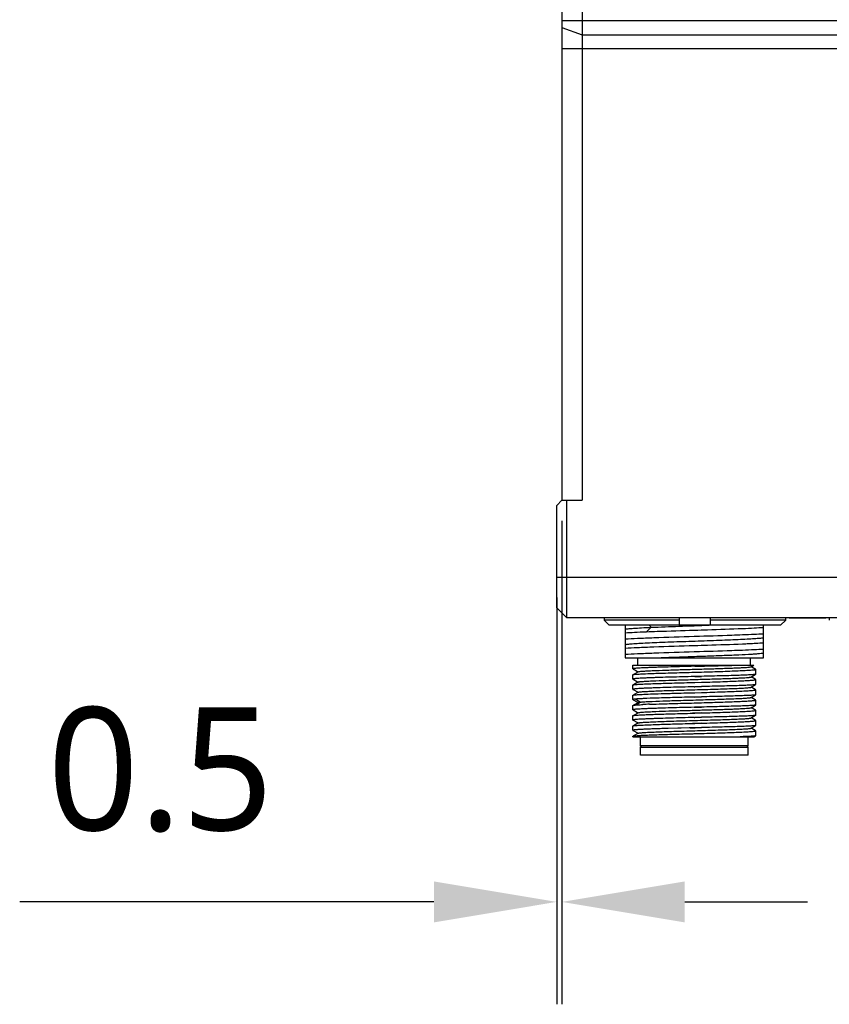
# Model space of a CAD drawing. Header units: millimetres. Extents: x 279 to 496, y -273 to -95.
# Tile 7 of 12: x 400 to 420, y -234 to -210. Entities that reach past the tile are written whole.
import ezdxf

# ---------------------------------------------------------------- set-up
doc = ezdxf.new("R2010")
doc.units = ezdxf.units.MM
doc.header["$LTSCALE"] = 23.1
doc.header["$PDMODE"] = 3
doc.header["$PDSIZE"] = 8
doc.layers.get('0').update_dxf_attribs({"linetype": 'CONTINUOUS'})
doc.layers.get('Defpoints').update_dxf_attribs({"linetype": 'CONTINUOUS'})
doc.layers.add('00_COMPONENTS', color=7, linetype='CONTINUOUS')
doc.layers.add('51__DRAFT_DIMS', color=7, linetype='CONTINUOUS')
doc.styles.get("Standard").update_dxf_attribs({"font": 'Roboto-Regular.ttf'})
doc.dimstyles.new('DIMSTYLE_3', dxfattribs={"dimtxt": 3, "dimasz": 3, "dimexe": 2.5, "dimexo": 0.5, "dimgap": 0.75, "dimtad": 1, "dimlfac": 4, "dimdsep": 46, "dimtxsty": 'STANDARD', "dimblk": '_FILLED', "dimblk1": '_FILLED', "dimblk2": '_FILLED', "dimcen": 0.09, "dimclrt": 3, "dimazin": 2, "dimtp": 0.1, "dimtm": 0.1, "dimtfac": 1, "dimtofl": 0, "dimtmove": 0, "dimatfit": 3, "dimldrblk": '_FILLED', "dimfxl": 1, "dimtolj": 1, "dimarcsym": 0})

# ---------------------------------------------------------------- blocks, each defined once
blk = doc.blocks.new('_FILLED')
at = {"color": 0, "linetype": 'ByBlock'}
blk.add_solid([(0, 0), (-1, 0.1667), (-1, -0.1667)], dxfattribs=at)
blk = doc.blocks.new('*D23')
at = {"layer": '51__DRAFT_DIMS', "color": 0, "lineweight": -2}
for p, q in [((413.371, -222.22), (413.371, -234.026)), ((413.246, -224.095), (413.246, -234.026)), ((410.246, -231.526), (400.133, -231.526)), ((416.371, -231.526), (419.371, -231.526))]:
    blk.add_line(p, q, dxfattribs=at)
at = {"layer": 'Defpoints', "color": 0}
for p in [(413.371, -221.72), (413.246, -223.595), (413.371, -231.526)]:
    blk.add_point(p, dxfattribs=at)
at = {"layer": '51__DRAFT_DIMS', "color": 0, "linetype": 'ByBlock', "lineweight": -2, "xscale": 3, "yscale": 3, "zscale": 3}
blk.add_blockref('_FILLED', (413.246, -231.526), dxfattribs=at)
at = {"layer": '51__DRAFT_DIMS', "color": 0, "linetype": 'ByBlock', "lineweight": -2, "xscale": 3, "yscale": 3, "zscale": 3, "rotation": 180}
blk.add_blockref('_FILLED', (413.371, -231.526), dxfattribs=at)
at = {"layer": '51__DRAFT_DIMS', "color": 3, "insert": (406.328, -226.776), "char_height": 3, "attachment_point": 3, "line_spacing_factor": 0.9}
blk.add_mtext('\\A1;0.5', dxfattribs=at)

msp = doc.modelspace()

# ---------------------------------------------------------------- linework, layer by layer
at = {"layer": '00_COMPONENTS', "color": 7}
for p, q in [((413.3706, -151.9698), (413.3706, -221.7198)), ((413.8706, -151.9698), (413.8706, -221.7198)), ((413.3706, -221.7198), (413.2456, -221.8448)), ((413.2456, -224.3448), (413.2456, -221.8448)), ((413.3706, -221.7198), (413.8706, -221.7198)), ((413.4956, -224.5948), (413.4956, -221.7198)), ((413.2456, -224.3448), (413.4956, -224.5948)), ((426.9956, -224.5948), (413.4956, -224.5948)), ((414.402, -224.5948), (414.402, -224.6448)), ((416.2455, -224.6448), (414.402, -224.6448)), ((414.402, -224.6448), (414.5289, -224.7698)), ((416.2456, -224.7698), (416.2456, -224.5948)), ((416.9956, -224.5948), (416.9956, -224.7698)), ((418.8391, -224.6448), (416.9956, -224.6448)), ((418.7122, -224.7698), (418.8391, -224.6448)), ((418.8391, -224.6448), (418.8391, -224.5948)), ((418.92, -224.5948), (418.9206, -224.5954)), ((419.8206, -224.5954), (418.9206, -224.5954)), ((419.8206, -224.5954), (419.8211, -224.5948)), ((419.902, -224.5948), (419.902, -224.6448)), ((418.7122, -224.7698), (414.5289, -224.7698)), ((414.9173, -224.7698), (414.9173, -225.1144)), ((415.4317, -224.9304), (415.4395, -224.9301)), ((416.6048, -224.8909), (416.615, -224.8906)), ((418.2923, -225.5698), (418.2923, -224.7698)), ((414.9173, -225.1153), (414.9173, -225.4894)), ((416.615, -225.0491), (416.6048, -225.0494)), ((416.6048, -225.2659), (416.615, -225.2656)), ((416.615, -225.4241), (416.6048, -225.4244)), ((414.9173, -225.4903), (414.9173, -225.5698)), ((414.9173, -225.5698), (418.2923, -225.5698)), ((415.2298, -225.7448), (415.2298, -225.5698)), ((417.9798, -225.7448), (417.9798, -225.5698)), ((415.1048, -225.7448), (418.0604, -225.7448)), ((415.1048, -225.8363), (415.1048, -225.7448)), ((415.1146, -225.8382), (415.2214, -225.9)), ((415.2397, -225.9066), (415.122, -225.9747)), ((415.2214, -225.9), (415.2363, -225.9086)), ((416.615, -225.7739), (416.6048, -225.7742)), ((416.6048, -225.9185), (416.615, -225.9182)), ((416.6048, -225.9185), (416.615, -225.9182)), ((416.7816, -225.7694), (416.615, -225.7739)), ((416.615, -225.7739), (416.7816, -225.7695)), ((416.615, -225.9182), (416.7818, -225.9139)), ((417.3459, -225.7559), (417.3508, -225.7558)), ((417.9903, -225.7856), (418.0605, -225.745)), ((418.0072, -225.7914), (417.9937, -225.7836)), ((418.0944, -225.8418), (418.0072, -225.7914)), ((418.1031, -225.8468), (418.0944, -225.8418)), ((418.1048, -225.9686), (418.1048, -225.8488)), ((415.1048, -226.0863), (415.1048, -225.9807)), ((415.1146, -226.0882), (415.2214, -226.15)), ((415.2397, -226.1566), (415.1219, -226.2247)), ((415.2214, -226.15), (415.2363, -226.1586)), ((416.5426, -226.1702), (416.615, -226.1683)), ((416.5426, -226.1702), (416.6048, -226.1685)), ((416.615, -226.0239), (416.6048, -226.0242)), ((416.6048, -226.1685), (416.615, -226.1682)), ((416.7816, -226.0194), (416.615, -226.0239)), ((416.615, -226.0239), (416.7816, -226.0195)), ((416.615, -226.1683), (416.7818, -226.1639)), ((416.615, -226.1682), (416.7818, -226.164)), ((417.9903, -226.0356), (418.1034, -225.9702)), ((418.0073, -226.0414), (417.9937, -226.0336)), ((418.0945, -226.0918), (418.0073, -226.0414)), ((418.1031, -226.0968), (418.0945, -226.0918)), ((418.1048, -226.2186), (418.1048, -226.0988)), ((415.1048, -226.3363), (415.1048, -226.2307)), ((415.1146, -226.3382), (415.2214, -226.4)), ((415.2397, -226.4066), (415.1219, -226.4747)), ((415.2214, -226.4), (415.2363, -226.4086)), ((416.6048, -226.2742), (416.615, -226.2739)), ((416.6048, -226.4185), (416.615, -226.4182)), ((416.7816, -226.2694), (416.615, -226.2739)), ((416.615, -226.2739), (416.7816, -226.2695)), ((416.615, -226.4182), (416.7818, -226.4139)), ((416.615, -226.4183), (416.7818, -226.414)), ((417.9903, -226.2856), (418.1034, -226.2202)), ((418.0073, -226.2914), (417.9938, -226.2836)), ((418.0945, -226.3418), (418.0073, -226.2914)), ((418.1031, -226.3468), (418.0945, -226.3418)), ((418.1048, -226.4686), (418.1048, -226.3488)), ((415.1048, -226.5863), (415.1048, -226.4807)), ((415.1145, -226.5882), (415.1164, -226.5893)), ((415.1164, -226.5893), (415.222, -226.6503)), ((415.2397, -226.6566), (415.1712, -226.6962)), ((415.222, -226.6503), (415.2363, -226.6586)), ((416.615, -226.5239), (416.6048, -226.5242)), ((416.6048, -226.6684), (416.615, -226.6682)), ((416.6048, -226.6685), (416.615, -226.6683)), ((416.7816, -226.5194), (416.615, -226.5239)), ((416.615, -226.5239), (416.7816, -226.5195)), ((416.615, -226.6683), (416.7818, -226.6639)), ((417.9903, -226.5356), (418.1034, -226.4702)), ((418.0073, -226.5414), (417.9937, -226.5336)), ((418.0945, -226.5918), (418.0073, -226.5414)), ((418.103, -226.5968), (418.0945, -226.5918)), ((418.1048, -226.7185), (418.1048, -226.5988)), ((415.1048, -226.8363), (415.1048, -226.7307)), ((415.1154, -226.8387), (415.222, -226.9003)), ((415.1712, -226.6962), (415.1218, -226.7247)), ((415.2397, -226.9066), (415.1218, -226.9747)), ((415.1376, -226.7224), (415.1569, -226.7202)), ((415.222, -226.9003), (415.2363, -226.9086)), ((416.6048, -226.7742), (416.6232, -226.7737)), ((416.7816, -226.7694), (416.615, -226.7739)), ((416.6232, -226.7737), (416.7816, -226.7695)), ((417.9903, -226.7856), (418.1034, -226.7202)), ((418.007, -226.7912), (417.9937, -226.7836)), ((418.0944, -226.8418), (418.007, -226.7912)), ((418.1031, -226.8468), (418.0944, -226.8418)), ((418.1048, -226.7185), (418.1034, -226.7202)), ((418.1048, -226.9685), (418.1048, -226.8488)), ((415.1048, -227.0863), (415.1048, -226.9807)), ((415.1146, -227.0883), (415.1165, -227.0893)), ((415.1165, -227.0893), (415.222, -227.1503)), ((416.615, -226.9182), (416.5636, -226.9196)), ((416.5636, -226.9196), (416.615, -226.9183)), ((416.6048, -227.0242), (416.615, -227.0239)), ((416.7818, -226.9138), (416.615, -226.9182)), ((416.615, -226.9183), (416.7818, -226.9139)), ((416.7816, -227.0194), (416.615, -227.0239)), ((416.615, -227.0239), (416.7816, -227.0195)), ((417.9903, -227.0356), (418.1034, -226.9702)), ((418.007, -227.0412), (417.9937, -227.0336)), ((418.0944, -227.0917), (418.007, -227.0412)), ((418.103, -227.0968), (418.0944, -227.0917)), ((418.1048, -226.9685), (418.1034, -226.9702)), ((418.1048, -227.2186), (418.1048, -227.0988)), ((415.1048, -227.3363), (415.1048, -227.2307)), ((415.1146, -227.3382), (415.1165, -227.3393)), ((415.1165, -227.3393), (415.222, -227.4003)), ((415.2398, -227.1566), (415.1219, -227.2247)), ((415.222, -227.1503), (415.2363, -227.1586)), ((415.9014, -227.2935), (415.8972, -227.2937)), ((415.9038, -227.2935), (415.9014, -227.2935)), ((415.9648, -227.2917), (415.9038, -227.2935)), ((415.9705, -227.2915), (415.9648, -227.2917)), ((416.2014, -227.285), (415.9705, -227.2915)), ((416.2076, -227.2848), (416.2014, -227.285)), ((416.21, -227.2847), (416.2076, -227.2848)), ((416.2709, -227.2831), (416.21, -227.2847)), ((416.281, -227.2828), (416.2709, -227.2831)), ((416.483, -227.2774), (416.281, -227.2828)), ((416.615, -227.2739), (416.483, -227.2774)), ((416.5014, -227.2769), (416.5648, -227.2752)), ((416.6234, -227.168), (416.564, -227.1696)), ((416.564, -227.1696), (416.615, -227.1683)), ((416.5648, -227.2752), (416.6231, -227.2737)), ((416.615, -227.1683), (416.7818, -227.1639)), ((416.7816, -227.2694), (416.615, -227.2739)), ((416.6231, -227.2737), (416.7816, -227.2695)), ((416.7818, -227.1638), (416.6234, -227.168)), ((417.9903, -227.2856), (418.1034, -227.2202)), ((418.007, -227.2912), (417.9937, -227.2836)), ((418.0944, -227.3417), (418.007, -227.2912)), ((418.103, -227.3468), (418.0944, -227.3417)), ((418.1048, -227.4685), (418.1048, -227.3488)), ((415.1048, -227.4948), (415.1048, -227.4807)), ((415.1048, -227.4948), (418.0604, -227.4948)), ((415.2397, -227.4066), (415.1219, -227.4747)), ((415.222, -227.4003), (415.2363, -227.4086)), ((415.2923, -227.7198), (415.2923, -227.4948)), ((416.5389, -227.4203), (416.6048, -227.4185)), ((416.5389, -227.4203), (416.5791, -227.4192)), ((416.5791, -227.4192), (416.6048, -227.4185)), ((416.6048, -227.4185), (416.615, -227.4182)), ((416.6048, -227.4185), (416.615, -227.4183)), ((416.615, -227.4183), (416.7819, -227.4139)), ((416.615, -227.4182), (416.6196, -227.4181)), ((416.6196, -227.4181), (416.7819, -227.414)), ((417.9173, -227.7198), (417.9173, -227.4948)), ((418.0605, -227.495), (418.1034, -227.4702)), ((417.9173, -227.7198), (415.2923, -227.7198)), ((415.3173, -227.7448), (415.2923, -227.7198)), ((415.2923, -227.7448), (417.9173, -227.7448)), ((415.2923, -227.9448), (415.2923, -227.7448)), ((417.8923, -227.7448), (417.9173, -227.7198)), ((417.9173, -227.9448), (417.9173, -227.7448)), ((417.9173, -227.9448), (415.2923, -227.9448))]:
    msp.add_line(p, q, dxfattribs=at)
at = {"layer": '00_COMPONENTS', "color": 4}
for p, q in [((413.3706, -210.008), (425.6206, -210.008)), ((413.3706, -210.182), (413.8706, -210.356)), ((413.8706, -210.356), (425.6206, -210.356)), ((425.6206, -210.704), (413.3706, -210.704)), ((413.2456, -223.5948), (427.2456, -223.5948)), ((415.4396, -224.9305), (415.5558, -224.8222)), ((415.5558, -224.8222), (415.4996, -224.7698)), ((415.286, -226.648), (415.1654, -226.5759)), ((415.1669, -226.7193), (415.286, -226.648))]:
    msp.add_line(p, q, dxfattribs=at)
at = {"layer": '00_COMPONENTS', "color": 7}
for centre, radius, start, end in [((414.7878, -149.9004), 76.0398, 271.376952, 271.502688), ((414.778, -150.5321), 76.1583, 271.382178, 271.507718), ((415.2752, -227.8959), 1.1817, 95.36078, 95.74567), ((415.3111, -228.2811), 1.5685, 94.7862, 95.3513), ((416.1056, -242.5363), 15.8465, 92.16102, 92.72762)]:
    msp.add_arc(centre, radius, start, end, dxfattribs=at)
for points, knots in [([(414.9173, -224.9559), (414.9919, -224.9508), (415.1633, -224.9418), (415.3348, -224.9343), (415.4317, -224.9304)], [0, 0, 0, 0, 0.4352932, 1, 1, 1, 1]), ([(414.9175, -224.8693), (414.9264, -224.8665), (414.9503, -224.8624), (414.994, -224.8569), (415.0534, -224.8513), (415.1618, -224.843), (415.331, -224.833), (415.4752, -224.8258), (415.5558, -224.8222)], [0, 0, 0, 0, 0.043927, 0.112988, 0.2064742, 0.3233217, 0.6224815, 1, 1, 1, 1]), ([(415.4395, -224.9301), (415.527, -224.9267), (415.9154, -224.9126), (416.3038, -224.9003), (416.6048, -224.8909)], [0, 0, 0, 0, 0.225237, 1, 1, 1, 1]), ([(415.5558, -224.8223), (415.7795, -224.8123), (416.2516, -224.7949), (416.7237, -224.7787), (416.9721, -224.7698)], [0, 0, 0, 0, 0.474006, 1, 1, 1, 1]), ([(416.615, -224.8906), (416.7197, -224.8873), (417.1094, -224.8751), (417.4992, -224.8625), (417.7842, -224.851)], [0, 0, 0, 0, 0.2685099, 1, 1, 1, 1]), ([(417.7842, -224.851), (417.8798, -224.8468), (418.0493, -224.8388), (418.2186, -224.8289), (418.2923, -224.8235)], [0, 0, 0, 0, 0.5643127, 1, 1, 1, 1]), ([(418.2923, -224.9862), (418.2186, -224.9909), (418.0492, -224.9993), (417.8798, -225.0061), (417.7842, -225.0095)], [0, 0, 0, 0, 0.4356367, 1, 1, 1, 1]), ([(416.6048, -225.0494), (416.2756, -225.0598), (415.8124, -225.074), (415.2499, -225.096), (415.0167, -225.1077), (414.9173, -225.1144)], [0, 0, 0, 0, 0.5851644, 0.8230834, 1, 1, 1, 1]), ([(414.9174, -225.2442), (414.9252, -225.2418), (414.9456, -225.238), (414.9827, -225.2329), (415.0325, -225.2279), (415.1232, -225.2203), (415.2649, -225.2113), (415.4655, -225.2011), (415.7021, -225.1908), (415.9672, -225.1804), (416.2525, -225.1701), (416.6474, -225.1562), (417.0388, -225.1427), (417.4145, -225.1284), (417.6646, -225.1181), (417.8818, -225.1079), (418.0594, -225.0977), (418.1919, -225.0878), (418.2646, -225.0801), (418.2923, -225.075)], [0, 0, 0, 0, 0.0072914, 0.0183868, 0.033222, 0.0517146, 0.0991787, 0.159209, 0.2299732, 0.3093, 0.3946515, 0.4834065, 0.6599661, 0.7422457, 0.8170669, 0.8820755, 0.9352437, 0.9749532, 1, 1, 1, 1]), ([(417.7842, -225.0095), (417.6967, -225.013), (417.307, -225.0275), (416.9172, -225.0396), (416.615, -225.0491)], [0, 0, 0, 0, 0.2245377, 1, 1, 1, 1]), ([(416.615, -225.2656), (416.7197, -225.2623), (417.1094, -225.2501), (417.4992, -225.2374), (417.7842, -225.226)], [0, 0, 0, 0, 0.2685144, 1, 1, 1, 1]), ([(417.7842, -225.226), (417.8345, -225.2238), (418.0039, -225.2161), (418.1733, -225.2071), (418.2923, -225.1984)], [0, 0, 0, 0, 0.2967572, 1, 1, 1, 1]), ([(414.9173, -225.3309), (415.0167, -225.3242), (415.2499, -225.3125), (415.8124, -225.2905), (416.2756, -225.2762), (416.6048, -225.2659)], [0, 0, 0, 0, 0.1769194, 0.4148397, 1, 1, 1, 1]), ([(416.6048, -225.4244), (416.2756, -225.4348), (415.8124, -225.449), (415.2499, -225.471), (415.0167, -225.4827), (414.9173, -225.4894)], [0, 0, 0, 0, 0.5851626, 0.8230817, 1, 1, 1, 1]), ([(415.6114, -225.5698), (415.7363, -225.5644), (415.999, -225.5542), (416.4043, -225.5396), (416.8227, -225.5253), (417.2281, -225.5106), (417.5953, -225.4964), (417.8665, -225.4837), (418.0473, -225.4734), (418.1506, -225.466), (418.2298, -225.4588), (418.2744, -225.4533), (418.2923, -225.4501)], [0, 0, 0, 0, 0.1396267, 0.2939366, 0.4532422, 0.607612, 0.7474027, 0.8638916, 0.9110798, 0.9498477, 0.9795978, 1, 1, 1, 1]), ([(417.7842, -225.3845), (417.6967, -225.388), (417.307, -225.4025), (416.9172, -225.4146), (416.615, -225.4241)], [0, 0, 0, 0, 0.224538, 1, 1, 1, 1]), ([(418.2923, -225.3613), (418.2186, -225.3661), (418.0492, -225.3742), (417.8798, -225.381), (417.7842, -225.3845)], [0, 0, 0, 0, 0.4356375, 1, 1, 1, 1]), ([(416.6048, -225.7742), (416.5073, -225.7768), (416.3159, -225.7818), (416.0381, -225.7894), (415.8185, -225.7959), (415.6563, -225.8012), (415.5475, -225.8051), (415.449, -225.8089), (415.3616, -225.8128), (415.2862, -225.8166), (415.2234, -225.8204), (415.174, -225.8241), (415.1412, -225.8274), (415.1223, -225.8302), (415.113, -225.8321), (415.1077, -225.8336), (415.1048, -225.8354), (415.1048, -225.8363)], [0, 0, 0, 0, 0.1948035, 0.3821268, 0.5547759, 0.6334975, 0.7061243, 0.7719587, 0.8303686, 0.8807942, 0.922755, 0.9558558, 0.9797968, 0.9882716, 0.9944066, 0.9982352, 1, 1, 1, 1]), ([(415.1048, -225.8363), (415.1048, -225.838), (415.1126, -225.8404), (415.1173, -225.8415), (415.1215, -225.8422)], [0, 0, 0, 0, 0.2847274, 1, 1, 1, 1]), ([(415.1151, -225.8382), (415.1146, -225.8379), (415.1134, -225.8372), (415.1136, -225.8359), (415.1139, -225.8355)], [0, 0, 0, 0, 0.5896755, 1, 1, 1, 1]), ([(415.1139, -225.8355), (415.1149, -225.8344), (415.1193, -225.8328), (415.1233, -225.8318), (415.1261, -225.8312)], [0, 0, 0, 0, 0.3459497, 1, 1, 1, 1]), ([(415.2397, -225.9066), (415.2435, -225.9044), (415.2565, -225.9021), (415.2813, -225.8982), (415.3184, -225.8948), (415.3671, -225.8911), (415.427, -225.8874), (415.4977, -225.8836), (415.5785, -225.8799), (415.7419, -225.8732), (416.0017, -225.8642), (416.3616, -225.8533), (416.742, -225.8425), (417.0579, -225.8332), (417.2978, -225.8255), (417.4592, -225.8199), (417.6036, -225.8144), (417.7279, -225.8088), (417.8296, -225.8033), (417.8992, -225.7986), (417.9421, -225.7944), (417.9644, -225.7917), (417.9797, -225.789), (417.9877, -225.7871), (417.9903, -225.7856)], [0, 0, 0, 0, 0.0048042, 0.0139833, 0.0275191, 0.0452996, 0.0671671, 0.0929359, 0.1223756, 0.155221, 0.2710835, 0.4054211, 0.5473901, 0.6855359, 0.7496481, 0.808709, 0.8615011, 0.9069658, 0.9442006, 0.9724182, 0.9829799, 0.9911156, 0.9967875, 1, 1, 1, 1]), ([(415.3562, -225.9575), (415.376, -225.9565), (415.4658, -225.9525), (415.5556, -225.9491), (415.6256, -225.9467)], [0, 0, 0, 0, 0.2205406, 1, 1, 1, 1]), ([(415.6256, -225.9467), (415.652, -225.9458), (415.7655, -225.9419), (415.8789, -225.9385), (415.966, -225.936)], [0, 0, 0, 0, 0.2329134, 1, 1, 1, 1]), ([(415.966, -225.936), (416.0169, -225.9345), (416.2299, -225.9284), (416.4428, -225.9228), (416.6048, -225.9185)], [0, 0, 0, 0, 0.239239, 1, 1, 1, 1]), ([(416.7816, -225.7694), (416.8307, -225.7683), (417.0188, -225.7637), (417.2069, -225.7595), (417.3459, -225.7559)], [0, 0, 0, 0, 0.2610599, 1, 1, 1, 1]), ([(416.7818, -225.9139), (416.8705, -225.9113), (417.043, -225.9058), (417.2918, -225.8978), (417.5179, -225.8895), (417.6888, -225.8826), (417.8087, -225.8769), (417.8842, -225.8728), (417.9492, -225.8688), (418.0032, -225.8649), (418.0456, -225.8611), (418.0736, -225.8577), (418.0899, -225.8549), (418.0978, -225.8529), (418.1024, -225.8515), (418.1048, -225.8496), (418.1048, -225.8488)], [0, 0, 0, 0, 0.2007041, 0.3904321, 0.5629548, 0.7126094, 0.7772952, 0.8344942, 0.8837371, 0.9246249, 0.9568346, 0.9801254, 0.988381, 0.9943741, 0.9981529, 1, 1, 1, 1]), ([(417.3508, -225.7558), (417.3849, -225.7549), (417.5093, -225.7515), (417.6336, -225.748), (417.724, -225.7448)], [0, 0, 0, 0, 0.273662, 1, 1, 1, 1]), ([(418.1048, -225.8488), (418.1048, -225.8482), (418.1041, -225.8474), (418.1033, -225.847), (418.1031, -225.8468)], [0, 0, 0, 0, 0.6634521, 1, 1, 1, 1]), ([(415.1048, -225.9807), (415.1048, -225.9797), (415.1082, -225.9777), (415.114, -225.9762), (415.1245, -225.9741), (415.1325, -225.973), (415.1373, -225.9724)], [0, 0, 0, 0, 0.0851563, 0.2744806, 0.5789826, 1, 1, 1, 1]), ([(416.6048, -226.0242), (416.5073, -226.0268), (416.3159, -226.0318), (416.0381, -226.0394), (415.8185, -226.0459), (415.6563, -226.0513), (415.5476, -226.0551), (415.449, -226.0589), (415.3616, -226.0628), (415.2862, -226.0666), (415.2234, -226.0704), (415.174, -226.0741), (415.1412, -226.0774), (415.1223, -226.0802), (415.113, -226.0821), (415.1077, -226.0836), (415.1048, -226.0854), (415.1048, -226.0863)], [0, 0, 0, 0, 0.1948028, 0.3821264, 0.5547759, 0.6334976, 0.7061246, 0.7719591, 0.8303692, 0.8807953, 0.9227568, 0.9558583, 0.9797994, 0.988274, 0.9944085, 0.9982364, 1, 1, 1, 1]), ([(415.1048, -226.0863), (415.1048, -226.088), (415.1126, -226.0904), (415.1173, -226.0915), (415.1215, -226.0922)], [0, 0, 0, 0, 0.2846564, 1, 1, 1, 1]), ([(415.1146, -226.0882), (415.1139, -226.0878), (415.1119, -226.0857), (415.1146, -226.0845), (415.1157, -226.084)], [0, 0, 0, 0, 0.43854, 1, 1, 1, 1]), ([(415.1157, -226.084), (415.1164, -226.0837), (415.1204, -226.0822), (415.1247, -226.0814), (415.1281, -226.0808)], [0, 0, 0, 0, 0.1786802, 1, 1, 1, 1]), ([(415.1368, -226.2225), (415.1603, -226.2195), (415.2202, -226.2148), (415.328, -226.2085), (415.4707, -226.2023), (415.7184, -226.1932), (416.0792, -226.1825), (416.3816, -226.1744), (416.5426, -226.1702)], [0, 0, 0, 0, 0.0504883, 0.1279731, 0.2303864, 0.3549545, 0.6564978, 1, 1, 1, 1]), ([(415.1373, -225.9724), (415.1654, -225.9688), (415.2384, -225.9635), (415.3114, -225.9596), (415.3562, -225.9575)], [0, 0, 0, 0, 0.3875125, 1, 1, 1, 1]), ([(415.2397, -226.1566), (415.2435, -226.1544), (415.2565, -226.1521), (415.2812, -226.1482), (415.3184, -226.1448), (415.367, -226.1411), (415.427, -226.1374), (415.4976, -226.1337), (415.5784, -226.1299), (415.7418, -226.1231), (416.0016, -226.1142), (416.3616, -226.1034), (416.742, -226.0925), (417.058, -226.0832), (417.2978, -226.0755), (417.4593, -226.0699), (417.6037, -226.0644), (417.728, -226.0588), (417.8296, -226.0533), (417.8993, -226.0485), (417.9421, -226.0444), (417.9644, -226.0418), (417.9797, -226.039), (417.9878, -226.037), (417.9903, -226.0356)], [0, 0, 0, 0, 0.0048062, 0.0139879, 0.027513, 0.0452827, 0.0671535, 0.0929288, 0.1223632, 0.1552004, 0.2710735, 0.4054169, 0.5473928, 0.6855487, 0.7496595, 0.8087184, 0.8615224, 0.9069727, 0.94421, 0.9724306, 0.9829794, 0.9911039, 0.9967764, 1, 1, 1, 1]), ([(418.1034, -225.9702), (418.0999, -225.9722), (418.088, -225.9741), (418.0652, -225.9774), (418.0307, -225.9803), (417.9853, -225.9835), (417.9292, -225.9865), (417.8344, -225.9909), (417.693, -225.9961), (417.4992, -226.0019), (417.2777, -226.0078), (417.0354, -226.0134), (416.8677, -226.0174), (416.7816, -226.0194)], [0, 0, 0, 0, 0.009065, 0.0266671, 0.0527879, 0.0872536, 0.1298073, 0.1801313, 0.3024765, 0.4505193, 0.6196928, 0.8047542, 1, 1, 1, 1]), ([(416.7818, -226.1639), (416.8705, -226.1612), (417.043, -226.156), (417.2917, -226.1477), (417.5179, -226.1396), (417.6888, -226.1325), (417.8087, -226.1269), (417.8842, -226.1228), (417.9492, -226.1188), (418.0032, -226.1149), (418.0456, -226.1111), (418.0736, -226.1077), (418.0899, -226.1049), (418.0978, -226.103), (418.1024, -226.1015), (418.1048, -226.0996), (418.1048, -226.0988)], [0, 0, 0, 0, 0.2007063, 0.3904229, 0.5629446, 0.7125962, 0.7772813, 0.8344782, 0.8837212, 0.92461, 0.9568164, 0.9801051, 0.9883597, 0.9943567, 0.9981447, 1, 1, 1, 1]), ([(418.1048, -226.0988), (418.1048, -226.0982), (418.1041, -226.0974), (418.1034, -226.097), (418.1031, -226.0968)], [0, 0, 0, 0, 0.6643612, 1, 1, 1, 1]), ([(415.1048, -226.2307), (415.1048, -226.2297), (415.1081, -226.2278), (415.1139, -226.2262), (415.1242, -226.2242), (415.1322, -226.2231), (415.1368, -226.2225)], [0, 0, 0, 0, 0.0853529, 0.2746831, 0.5791074, 1, 1, 1, 1]), ([(416.6048, -226.2742), (416.5073, -226.2768), (416.3159, -226.2818), (416.0381, -226.2894), (415.8185, -226.2959), (415.6563, -226.3012), (415.5475, -226.3051), (415.449, -226.3089), (415.3616, -226.3128), (415.2862, -226.3166), (415.2234, -226.3204), (415.174, -226.3241), (415.1412, -226.3274), (415.1223, -226.3302), (415.113, -226.3321), (415.1077, -226.3336), (415.1048, -226.3354), (415.1048, -226.3363)], [0, 0, 0, 0, 0.1948035, 0.3821267, 0.554776, 0.6334978, 0.7061248, 0.7719591, 0.8303689, 0.8807945, 0.9227553, 0.9558562, 0.9797973, 0.9882722, 0.9944072, 0.9982357, 1, 1, 1, 1]), ([(415.1048, -226.3363), (415.1048, -226.338), (415.1126, -226.3404), (415.1173, -226.3415), (415.1215, -226.3422)], [0, 0, 0, 0, 0.2846922, 1, 1, 1, 1]), ([(415.1151, -226.3382), (415.1146, -226.3379), (415.1134, -226.3373), (415.1136, -226.3359), (415.1139, -226.3355)], [0, 0, 0, 0, 0.5919564, 1, 1, 1, 1]), ([(415.1139, -226.3355), (415.1149, -226.3344), (415.1192, -226.3329), (415.1232, -226.3318), (415.126, -226.3312)], [0, 0, 0, 0, 0.3449009, 1, 1, 1, 1]), ([(415.2397, -226.4066), (415.2436, -226.4043), (415.2566, -226.402), (415.2815, -226.3982), (415.3187, -226.3948), (415.3674, -226.391), (415.4274, -226.3874), (415.5283, -226.3821), (415.6777, -226.3756), (415.8809, -226.3683), (416.1105, -226.3609), (416.3583, -226.3535), (416.6154, -226.3461), (416.8725, -226.3386), (417.1202, -226.3312), (417.3498, -226.3238), (417.5529, -226.3165), (417.7022, -226.3101), (417.803, -226.3048), (417.863, -226.3011), (417.9116, -226.2973), (417.9487, -226.2939), (417.9735, -226.2901), (417.9865, -226.2878), (417.9903, -226.2856)], [0, 0, 0, 0, 0.004832, 0.0140536, 0.027618, 0.0454068, 0.0672931, 0.0930963, 0.1554042, 0.2301209, 0.314541, 0.4056416, 0.5001369, 0.5946238, 0.6857117, 0.7701034, 0.8447897, 0.9070516, 0.9328144, 0.954698, 0.9724788, 0.9859941, 0.9951718, 1, 1, 1, 1]), ([(415.937, -226.4368), (415.99, -226.4352), (416.2126, -226.4289), (416.4352, -226.423), (416.6048, -226.4185)], [0, 0, 0, 0, 0.2381422, 1, 1, 1, 1]), ([(418.1034, -226.2202), (418.0999, -226.2222), (418.088, -226.2241), (418.0652, -226.2274), (418.0307, -226.2303), (417.9854, -226.2335), (417.9293, -226.2365), (417.8345, -226.2409), (417.6931, -226.2461), (417.4993, -226.2519), (417.2778, -226.2578), (417.0354, -226.2634), (416.8677, -226.2674), (416.7816, -226.2694)], [0, 0, 0, 0, 0.0090555, 0.0266497, 0.0527641, 0.0872244, 0.129774, 0.1800956, 0.30244, 0.4504868, 0.6196684, 0.8047411, 1, 1, 1, 1]), ([(416.7818, -226.4139), (416.8705, -226.4112), (417.043, -226.406), (417.2917, -226.3977), (417.5179, -226.3896), (417.6888, -226.3825), (417.8087, -226.3769), (417.8842, -226.3729), (417.9492, -226.3688), (418.0031, -226.3649), (418.0457, -226.3611), (418.0761, -226.3575), (418.0945, -226.354), (418.1025, -226.3515), (418.1048, -226.3496), (418.1048, -226.3488)], [0, 0, 0, 0, 0.2007085, 0.3904268, 0.5629497, 0.7126041, 0.7772881, 0.8344864, 0.8837288, 0.924619, 0.9568274, 0.980113, 0.994356, 0.9981402, 1, 1, 1, 1]), ([(418.1031, -226.3468), (418.1027, -226.3465), (418.1003, -226.3454), (418.0978, -226.3447), (418.0958, -226.3442)], [0, 0, 0, 0, 0.1864001, 1, 1, 1, 1]), ([(418.1048, -226.3488), (418.1048, -226.3482), (418.1041, -226.3474), (418.1033, -226.3469), (418.1031, -226.3468)], [0, 0, 0, 0, 0.6643508, 1, 1, 1, 1]), ([(415.1048, -226.4807), (415.1048, -226.4797), (415.1082, -226.4777), (415.1139, -226.4762), (415.1243, -226.4741), (415.1323, -226.473), (415.137, -226.4724)], [0, 0, 0, 0, 0.085264, 0.2745961, 0.5790567, 1, 1, 1, 1]), ([(415.1569, -226.5759), (415.1494, -226.5766), (415.1365, -226.578), (415.1195, -226.5806), (415.1107, -226.5826), (415.1048, -226.5849), (415.1048, -226.5863)], [0, 0, 0, 0, 0.4254535, 0.7329221, 0.9220153, 1, 1, 1, 1]), ([(415.1048, -226.5863), (415.1048, -226.5879), (415.1121, -226.5903), (415.1166, -226.5913), (415.1206, -226.5921)], [0, 0, 0, 0, 0.2862334, 1, 1, 1, 1]), ([(415.115, -226.5882), (415.1143, -226.5878), (415.1125, -226.5864), (415.1143, -226.5849), (415.115, -226.5845)], [0, 0, 0, 0, 0.4979532, 1, 1, 1, 1]), ([(415.115, -226.5845), (415.1169, -226.5835), (415.1224, -226.5819), (415.1279, -226.5808), (415.1314, -226.5802)], [0, 0, 0, 0, 0.3745639, 1, 1, 1, 1]), ([(415.137, -226.4724), (415.1723, -226.4679), (415.2662, -226.4619), (415.4384, -226.4533), (415.6697, -226.445), (415.8426, -226.4396), (415.937, -226.4368)], [0, 0, 0, 0, 0.1331516, 0.3521517, 0.6460435, 1, 1, 1, 1]), ([(416.6048, -226.5242), (416.4444, -226.5284), (416.1405, -226.5364), (415.7253, -226.5486), (415.4307, -226.5591), (415.252, -226.5684), (415.1845, -226.5731), (415.1569, -226.5759)], [0, 0, 0, 0, 0.3322527, 0.6294108, 0.86009, 0.9425512, 1, 1, 1, 1]), ([(415.24, -226.6568), (415.2417, -226.6557), (415.2468, -226.6541), (415.2621, -226.6508), (415.2757, -226.6492), (415.286, -226.648)], [0, 0, 0, 0, 0.1279818, 0.3364493, 1, 1, 1, 1]), ([(415.286, -226.648), (415.314, -226.645), (415.3829, -226.6398), (415.567, -226.6297), (415.8704, -226.6184), (416.2128, -226.6077), (416.5209, -226.5988), (416.7613, -226.5919), (416.9972, -226.5849), (417.2212, -226.5781), (417.4263, -226.5711), (417.6061, -226.5644), (417.7375, -226.5583), (417.8259, -226.5534), (417.8784, -226.55), (417.921, -226.5465), (417.9535, -226.5433), (417.9754, -226.5398), (417.9869, -226.5376), (417.9903, -226.5356)], [0, 0, 0, 0, 0.0311602, 0.076587, 0.204319, 0.3674777, 0.4561557, 0.5459228, 0.633985, 0.7176191, 0.7941977, 0.8613699, 0.9170224, 0.9399768, 0.959453, 0.9752892, 0.9873599, 0.9955929, 1, 1, 1, 1]), ([(415.9051, -226.6878), (415.9603, -226.6861), (416.1935, -226.6794), (416.4268, -226.6732), (416.6048, -226.6685)], [0, 0, 0, 0, 0.2368614, 1, 1, 1, 1]), ([(418.1034, -226.4702), (418.1, -226.4722), (418.088, -226.4741), (418.0652, -226.4774), (418.0307, -226.4804), (417.9854, -226.4835), (417.9293, -226.4865), (417.8345, -226.4909), (417.6931, -226.4961), (417.4993, -226.5019), (417.2778, -226.5078), (417.0354, -226.5134), (416.8677, -226.5174), (416.7816, -226.5194)], [0, 0, 0, 0, 0.0090483, 0.0266366, 0.0527459, 0.087202, 0.1297485, 0.1800683, 0.3024119, 0.4504618, 0.6196497, 0.804731, 1, 1, 1, 1]), ([(416.7818, -226.6639), (416.8705, -226.6612), (417.043, -226.656), (417.2917, -226.6477), (417.5179, -226.6396), (417.6888, -226.6326), (417.8087, -226.6268), (417.8842, -226.6228), (417.9492, -226.6189), (418.0031, -226.6149), (418.0457, -226.611), (418.0761, -226.6075), (418.0945, -226.604), (418.1025, -226.6015), (418.1048, -226.5996), (418.1048, -226.5988)], [0, 0, 0, 0, 0.2007089, 0.3904276, 0.562951, 0.7126057, 0.7772902, 0.8344886, 0.8837302, 0.9246204, 0.9568305, 0.9801164, 0.994357, 0.9981401, 1, 1, 1, 1]), ([(418.103, -226.5968), (418.1026, -226.5965), (418.1003, -226.5954), (418.0978, -226.5947), (418.0958, -226.5942)], [0, 0, 0, 0, 0.1871421, 1, 1, 1, 1]), ([(418.1048, -226.5988), (418.1048, -226.5982), (418.1041, -226.5974), (418.1033, -226.5969), (418.103, -226.5968)], [0, 0, 0, 0, 0.6634627, 1, 1, 1, 1]), ([(415.1048, -226.7307), (415.1048, -226.7297), (415.1082, -226.7277), (415.1141, -226.7262), (415.1247, -226.7241), (415.1328, -226.723), (415.1376, -226.7224)], [0, 0, 0, 0, 0.0849338, 0.2742202, 0.578945, 1, 1, 1, 1]), ([(416.6048, -226.7742), (416.5073, -226.7768), (416.3159, -226.7818), (416.0381, -226.7894), (415.8185, -226.7959), (415.6563, -226.8013), (415.5476, -226.8051), (415.449, -226.8089), (415.3616, -226.8128), (415.2862, -226.8166), (415.2234, -226.8204), (415.174, -226.8241), (415.1412, -226.8274), (415.1223, -226.8302), (415.113, -226.8321), (415.1077, -226.8336), (415.1048, -226.8354), (415.1048, -226.8363)], [0, 0, 0, 0, 0.1948033, 0.3821269, 0.5547764, 0.6334981, 0.7061251, 0.7719596, 0.8303696, 0.8807955, 0.9227569, 0.9558585, 0.9797997, 0.9882744, 0.9944089, 0.9982367, 1, 1, 1, 1]), ([(415.1048, -226.8363), (415.1048, -226.838), (415.1125, -226.8404), (415.1172, -226.8415), (415.1214, -226.8422)], [0, 0, 0, 0, 0.2847637, 1, 1, 1, 1]), ([(415.1157, -226.8382), (415.1151, -226.8379), (415.1138, -226.8372), (415.1142, -226.8357), (415.1145, -226.8354)], [0, 0, 0, 0, 0.5857634, 1, 1, 1, 1]), ([(415.1145, -226.8354), (415.1156, -226.8342), (415.12, -226.8327), (415.1242, -226.8317), (415.1271, -226.8311)], [0, 0, 0, 0, 0.3491565, 1, 1, 1, 1]), ([(415.1802, -226.7181), (415.1916, -226.7171), (415.2486, -226.7128), (415.3057, -226.7099), (415.3515, -226.7077)], [0, 0, 0, 0, 0.1985561, 1, 1, 1, 1]), ([(415.2397, -226.9066), (415.2436, -226.9044), (415.2566, -226.902), (415.2814, -226.8983), (415.3186, -226.8948), (415.3672, -226.8911), (415.4272, -226.8874), (415.4979, -226.8837), (415.5787, -226.8799), (415.7422, -226.8731), (416.0019, -226.8642), (416.3618, -226.8534), (416.7422, -226.8425), (417.058, -226.8331), (417.2978, -226.8256), (417.4592, -226.8201), (417.6036, -226.8144), (417.7279, -226.8088), (417.8295, -226.8033), (417.899, -226.7987), (417.9418, -226.7946), (417.9641, -226.7919), (417.9795, -226.7891), (417.9876, -226.7871), (417.9902, -226.7856)], [0, 0, 0, 0, 0.0048297, 0.0140244, 0.027569, 0.045364, 0.0672401, 0.093015, 0.122463, 0.1553165, 0.2711806, 0.4055137, 0.5474681, 0.685589, 0.7496755, 0.8087095, 0.8615206, 0.9070163, 0.944191, 0.9723543, 0.9829089, 0.9910454, 0.9967376, 1, 1, 1, 1]), ([(415.5081, -226.701), (415.5379, -226.6998), (415.6702, -226.695), (415.8025, -226.6908), (415.9051, -226.6878)], [0, 0, 0, 0, 0.2251321, 1, 1, 1, 1]), ([(418.1034, -226.7202), (418.0999, -226.7222), (418.088, -226.7241), (418.0652, -226.7275), (418.0307, -226.7303), (417.9853, -226.7335), (417.9292, -226.7365), (417.8344, -226.7409), (417.693, -226.746), (417.4992, -226.7519), (417.2777, -226.7577), (417.0354, -226.7635), (416.8677, -226.7675), (416.7816, -226.7694)], [0, 0, 0, 0, 0.0090731, 0.0266801, 0.0528029, 0.0872674, 0.1298253, 0.1801481, 0.3024932, 0.4505346, 0.619704, 0.8047594, 1, 1, 1, 1]), ([(416.7818, -226.9139), (416.8705, -226.9113), (417.043, -226.9059), (417.2917, -226.8977), (417.5179, -226.8896), (417.6888, -226.8826), (417.8087, -226.8768), (417.8842, -226.8728), (417.9492, -226.8688), (418.0031, -226.8649), (418.0457, -226.861), (418.0761, -226.8575), (418.0945, -226.854), (418.1025, -226.8515), (418.1048, -226.8496), (418.1048, -226.8488)], [0, 0, 0, 0, 0.2007012, 0.3904266, 0.5629465, 0.7125997, 0.7772845, 0.8344811, 0.8837235, 0.9246132, 0.9568224, 0.9801074, 0.9943486, 0.9981358, 1, 1, 1, 1]), ([(418.1048, -226.8488), (418.1048, -226.8482), (418.1041, -226.8474), (418.1033, -226.8469), (418.1031, -226.8468)], [0, 0, 0, 0, 0.6647142, 1, 1, 1, 1]), ([(415.1048, -226.9807), (415.1048, -226.9797), (415.1082, -226.9777), (415.114, -226.9762), (415.1246, -226.9741), (415.1327, -226.973), (415.1374, -226.9724)], [0, 0, 0, 0, 0.0850791, 0.2743917, 0.5789224, 1, 1, 1, 1]), ([(416.6048, -227.0242), (416.5073, -227.0268), (416.3159, -227.0318), (416.0381, -227.0394), (415.8185, -227.0459), (415.6563, -227.0512), (415.5475, -227.0551), (415.449, -227.0589), (415.3616, -227.0628), (415.2862, -227.0666), (415.2234, -227.0704), (415.174, -227.0741), (415.1412, -227.0774), (415.1223, -227.0802), (415.113, -227.0821), (415.1077, -227.0836), (415.1048, -227.0854), (415.1048, -227.0863)], [0, 0, 0, 0, 0.1948034, 0.3821265, 0.5547758, 0.6334975, 0.7061244, 0.7719587, 0.8303686, 0.8807942, 0.922755, 0.9558559, 0.979797, 0.9882719, 0.9944068, 0.9982354, 1, 1, 1, 1]), ([(415.1048, -227.0863), (415.1048, -227.088), (415.1126, -227.0904), (415.1172, -227.0915), (415.1214, -227.0922)], [0, 0, 0, 0, 0.2847441, 1, 1, 1, 1]), ([(415.1154, -227.0883), (415.1148, -227.0879), (415.1136, -227.0873), (415.1138, -227.0859), (415.1141, -227.0855)], [0, 0, 0, 0, 0.595856, 1, 1, 1, 1]), ([(415.1141, -227.0855), (415.115, -227.0844), (415.1193, -227.0829), (415.1233, -227.0818), (415.126, -227.0813)], [0, 0, 0, 0, 0.3433539, 1, 1, 1, 1]), ([(415.1374, -226.9724), (415.1613, -226.9694), (415.2223, -226.9646), (415.332, -226.9583), (415.4771, -226.952), (415.7286, -226.9429), (416.0943, -226.9321), (416.4007, -226.9239), (416.5636, -226.9196)], [0, 0, 0, 0, 0.0506617, 0.1283879, 0.2310655, 0.3558611, 0.657467, 1, 1, 1, 1]), ([(415.24, -227.1567), (415.2437, -227.1544), (415.2567, -227.152), (415.2815, -227.1482), (415.3189, -227.1449), (415.3678, -227.1413), (415.4279, -227.1377), (415.5286, -227.1323), (415.6778, -227.1255), (415.881, -227.1185), (416.1107, -227.1113), (416.3585, -227.1037), (416.6155, -227.0959), (416.8725, -227.089), (417.1203, -227.0816), (417.3498, -227.0738), (417.5528, -227.0665), (417.702, -227.0605), (417.8027, -227.055), (417.8628, -227.0512), (417.9116, -227.0474), (417.9487, -227.0439), (417.9732, -227.0402), (417.986, -227.038), (417.9898, -227.0358)], [0, 0, 0, 0, 0.0047686, 0.0139727, 0.0276073, 0.0454874, 0.0674106, 0.0931782, 0.1553864, 0.2301496, 0.3146458, 0.405728, 0.5002251, 0.5947114, 0.6858063, 0.7702891, 0.8449188, 0.9071059, 0.9328962, 0.9548383, 0.972692, 0.9862154, 0.995296, 1, 1, 1, 1]), ([(418.1034, -226.9702), (418.1, -226.9722), (418.088, -226.9741), (418.0653, -226.9775), (418.0308, -226.9803), (417.9855, -226.9835), (417.9294, -226.9865), (417.8345, -226.9909), (417.6932, -226.9961), (417.4993, -227.0019), (417.2778, -227.0078), (417.0355, -227.0134), (416.8677, -227.0175), (416.7816, -227.0194)], [0, 0, 0, 0, 0.0090437, 0.0266256, 0.0527287, 0.0871776, 0.1297231, 0.1800381, 0.3023809, 0.4504345, 0.6196291, 0.804719, 1, 1, 1, 1]), ([(416.7818, -227.1639), (416.8705, -227.1612), (417.043, -227.1559), (417.2917, -227.1477), (417.5179, -227.1395), (417.6888, -227.1326), (417.8087, -227.1268), (417.8842, -227.1228), (417.9492, -227.1188), (418.0031, -227.1149), (418.0457, -227.111), (418.0761, -227.1075), (418.0945, -227.104), (418.1024, -227.1015), (418.1048, -227.0996), (418.1048, -227.0988)], [0, 0, 0, 0, 0.2007088, 0.3904278, 0.5629517, 0.7126053, 0.7772918, 0.8344887, 0.8837316, 0.9246216, 0.95683, 0.9801191, 0.9943571, 0.9981415, 1, 1, 1, 1]), ([(418.1048, -227.0988), (418.1048, -227.0982), (418.1041, -227.0974), (418.1033, -227.0969), (418.103, -227.0968)], [0, 0, 0, 0, 0.6638321, 1, 1, 1, 1]), ([(415.1048, -227.2307), (415.1048, -227.2297), (415.1082, -227.2277), (415.1141, -227.2262), (415.1246, -227.2241), (415.1327, -227.223), (415.1375, -227.2224)], [0, 0, 0, 0, 0.0850354, 0.2743432, 0.5788906, 1, 1, 1, 1]), ([(415.8972, -227.2937), (415.84, -227.2954), (415.731, -227.2987), (415.5764, -227.304), (415.4406, -227.3092), (415.3402, -227.3138), (415.271, -227.3175), (415.2281, -227.3201), (415.1915, -227.3227), (415.1612, -227.3254), (415.1378, -227.3279), (415.1201, -227.3305), (415.111, -227.3326), (415.1048, -227.3349), (415.1048, -227.3363)], [0, 0, 0, 0, 0.2158887, 0.4116772, 0.5838137, 0.7291785, 0.7909806, 0.8451473, 0.8914376, 0.9296491, 0.9596235, 0.9812581, 0.9945509, 1, 1, 1, 1]), ([(415.1048, -227.3363), (415.1048, -227.338), (415.1126, -227.3404), (415.1173, -227.3415), (415.1215, -227.3422)], [0, 0, 0, 0, 0.284701, 1, 1, 1, 1]), ([(415.1153, -227.3382), (415.1147, -227.3379), (415.1135, -227.3372), (415.1139, -227.3358), (415.1142, -227.3354)], [0, 0, 0, 0, 0.5847701, 1, 1, 1, 1]), ([(415.1142, -227.3354), (415.1152, -227.3343), (415.1197, -227.3327), (415.1239, -227.3317), (415.1267, -227.3311)], [0, 0, 0, 0, 0.3486522, 1, 1, 1, 1]), ([(415.1375, -227.2224), (415.1614, -227.2194), (415.2224, -227.2146), (415.3322, -227.2083), (415.4773, -227.202), (415.7289, -227.1928), (416.0947, -227.1821), (416.4011, -227.1739), (416.564, -227.1696)], [0, 0, 0, 0, 0.050686, 0.128431, 0.2311209, 0.3559214, 0.6575139, 1, 1, 1, 1]), ([(415.2402, -227.4068), (415.2441, -227.4047), (415.2571, -227.4024), (415.2819, -227.3985), (415.3189, -227.3949), (415.3674, -227.391), (415.4274, -227.3874), (415.5284, -227.3822), (415.6778, -227.3761), (415.881, -227.3684), (416.1105, -227.3608), (416.3583, -227.3538), (416.6154, -227.3465), (416.8724, -227.3386), (417.1201, -227.3313), (417.3497, -227.3242), (417.5528, -227.3167), (417.7021, -227.31), (417.8028, -227.3049), (417.8626, -227.3014), (417.9111, -227.2977), (417.9483, -227.2942), (417.9732, -227.2903), (417.9864, -227.2879), (417.9903, -227.2856)], [0, 0, 0, 0, 0.0048645, 0.0140527, 0.0275404, 0.0452595, 0.0671332, 0.0929835, 0.1553921, 0.230045, 0.31442, 0.4055636, 0.5000652, 0.5945713, 0.6856352, 0.7699742, 0.8447185, 0.9070606, 0.9327614, 0.9545522, 0.972285, 0.9858336, 0.9950937, 1, 1, 1, 1]), ([(418.1034, -227.2202), (418.1, -227.2222), (418.088, -227.2241), (418.0652, -227.2274), (418.0308, -227.2304), (417.9854, -227.2335), (417.9293, -227.2365), (417.8345, -227.2409), (417.6931, -227.2461), (417.4993, -227.2519), (417.2778, -227.2578), (417.0355, -227.2634), (416.8677, -227.2674), (416.7816, -227.2694)], [0, 0, 0, 0, 0.0090448, 0.0266302, 0.0527373, 0.0871916, 0.1297366, 0.1800555, 0.3023989, 0.4504502, 0.619641, 0.8047263, 1, 1, 1, 1]), ([(416.7819, -227.4139), (416.8706, -227.4112), (417.0431, -227.4059), (417.2918, -227.3977), (417.5179, -227.3895), (417.6888, -227.3826), (417.8087, -227.3769), (417.8842, -227.3728), (417.9493, -227.3688), (418.0032, -227.3649), (418.0457, -227.3611), (418.0761, -227.3574), (418.0945, -227.354), (418.1024, -227.3515), (418.1048, -227.3496), (418.1048, -227.3488)], [0, 0, 0, 0, 0.200712, 0.3904327, 0.5629573, 0.7126108, 0.777297, 0.8344943, 0.8837369, 0.9246257, 0.9568344, 0.980125, 0.9943612, 0.9981431, 1, 1, 1, 1]), ([(418.1048, -227.3488), (418.1048, -227.3482), (418.1041, -227.3474), (418.1033, -227.3469), (418.103, -227.3468)], [0, 0, 0, 0, 0.6638541, 1, 1, 1, 1]), ([(415.1048, -227.4807), (415.1048, -227.4797), (415.1081, -227.4778), (415.1139, -227.4762), (415.1242, -227.4742), (415.1321, -227.4731), (415.1368, -227.4725)], [0, 0, 0, 0, 0.0854079, 0.2747509, 0.5791518, 1, 1, 1, 1]), ([(415.1368, -227.4725), (415.1602, -227.4695), (415.2199, -227.4648), (415.3274, -227.4586), (415.4697, -227.4523), (415.7167, -227.4432), (416.0765, -227.4326), (416.3782, -227.4245), (416.5389, -227.4203)], [0, 0, 0, 0, 0.0504759, 0.1279304, 0.2303024, 0.3548302, 0.6563515, 1, 1, 1, 1]), ([(418.1034, -227.4702), (418.1, -227.4721), (418.0886, -227.4741), (418.0668, -227.4772), (418.034, -227.4801), (417.9909, -227.4832), (417.9375, -227.4861), (417.8474, -227.4903), (417.775, -227.493), (417.7236, -227.4948)], [0, 0, 0, 0, 0.0303553, 0.0887283, 0.1751031, 0.288947, 0.4294608, 0.5956388, 1, 1, 1, 1])]:
    msp.add_open_spline(points, degree=3, knots=knots, dxfattribs=at)
for points in [[(418.1031, -226.0968), (418.1019, -226.0961), (418.1006, -226.0957), (418.0993, -226.0952)], [(418.1048, -225.9686), (418.1048, -225.9693), (418.104, -225.9698), (418.1034, -225.9702)], [(418.1048, -226.2186), (418.1048, -226.2193), (418.104, -226.2198), (418.1034, -226.2202)], [(418.1048, -226.4686), (418.1048, -226.4693), (418.104, -226.4698), (418.1034, -226.4702)], [(418.103, -227.0968), (418.1019, -227.0961), (418.1006, -227.0956), (418.0993, -227.0952)], [(418.103, -227.3468), (418.1019, -227.3461), (418.1006, -227.3456), (418.0993, -227.3452)], [(418.1048, -227.2186), (418.1048, -227.2193), (418.104, -227.2198), (418.1034, -227.2202)], [(418.1048, -227.4685), (418.1048, -227.4693), (418.104, -227.4699), (418.1034, -227.4702)]]:
    msp.add_open_spline(points, degree=3, dxfattribs=at)

# ---------------------------------------------------------------- dimensions: what is measured, and where the dimension line sits
at = {"layer": '51__DRAFT_DIMS', "color": 4}
dim = msp.add_linear_dim(base=(413.3706, -231.5259), p1=(413.2456, -223.5948), p2=(413.3706, -221.7198), dimstyle='DIMSTYLE_3', dxfattribs=at)
dim.commit()
dim.dimension.update_dxf_attribs({"geometry": '*D23', "text_midpoint": (403.6055, -231.5259), "dimtype": 160})

doc.saveas('drawing.dxf')
